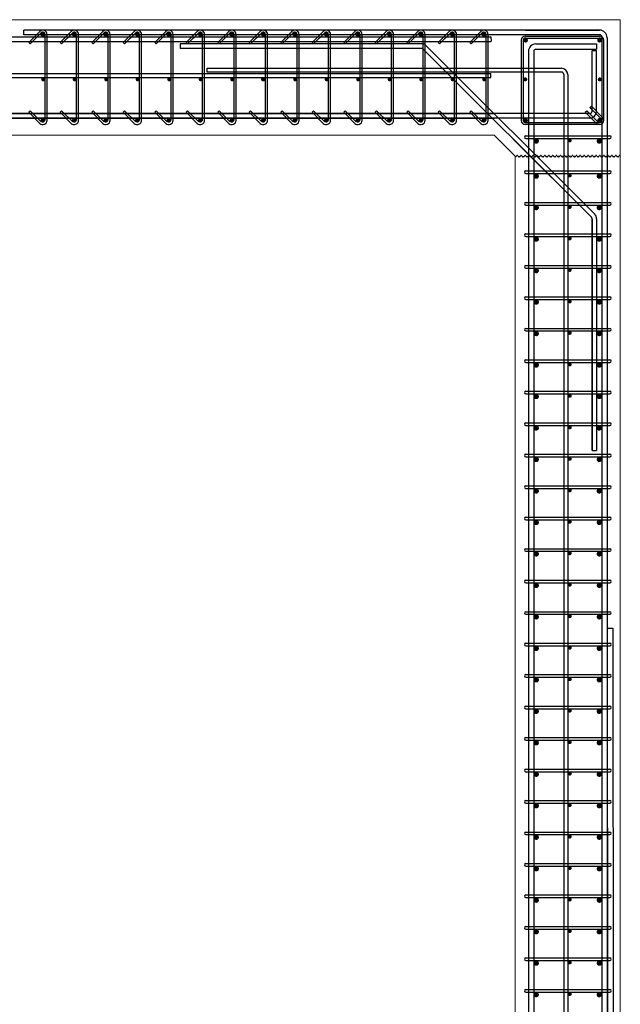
# Model space of a CAD drawing. Header units: inches. Extents: x 25395 to 30159, y 885 to 2190.
# Tile 14 of 15: x 29916 to 30031, y 1119 to 1306. Entities that reach past the tile are written whole.
import ezdxf

# ---------------------------------------------------------------- set-up
doc = ezdxf.new("R2010")
doc.units = ezdxf.units.IN
doc.header["$LTSCALE"] = 0.01
doc.header["$MEASUREMENT"] = 0
for name, color, linetype, lineweight in [('A-WALL-FULL-INTR', 3, 'Continuous', 13), ('S-SECT-CONC', 3, 'Continuous', 0), ('SDTL', 6, 'Continuous', 25)]:
    doc.layers.add(name, color=color, linetype=linetype, lineweight=lineweight)

msp = doc.modelspace()

# ---------------------------------------------------------------- linework, layer by layer
at = {"layer": 'A-WALL-FULL-INTR'}
for p, q in [((29570.7, 1306.45), (30030.7, 1306.45)), ((30030.7, 1306.45), (30030.7, 994.45)), ((30006.7, 1284.45), (29594.7, 1284.45)), ((30006.7, 1284.45), (30010.7, 1280.45)), ((30010.7, 1280.45), (30010.7, 994.45))]:
    msp.add_line(p, q, dxfattribs=at)
at = {"layer": 'S-SECT-CONC'}
msp.add_lwpolyline([(30030.7, 1280.45), (30030.58, 1280.66), (30030.33, 1280.23), (30030.2, 1280.45), (30030.08, 1280.23), (30029.83, 1280.66), (30029.58, 1280.23), (30029.45, 1280.45), (30029.33, 1280.23), (30029.08, 1280.66), (30028.83, 1280.23), (30028.7, 1280.45), (30028.58, 1280.23), (30028.33, 1280.66), (30028.08, 1280.23), (30027.95, 1280.45), (30027.83, 1280.23), (30027.58, 1280.66), (30027.33, 1280.23), (30027.2, 1280.45), (30027.08, 1280.23), (30026.83, 1280.66), (30026.58, 1280.23), (30026.45, 1280.45), (30026.33, 1280.23), (30026.08, 1280.66), (30025.83, 1280.23), (30025.7, 1280.45), (30025.58, 1280.23), (30025.33, 1280.66), (30025.08, 1280.23), (30024.95, 1280.45), (30024.83, 1280.23), (30024.58, 1280.66), (30024.33, 1280.23), (30024.2, 1280.45), (30024.08, 1280.23), (30023.83, 1280.66), (30023.58, 1280.23), (30023.45, 1280.45), (30023.33, 1280.23), (30023.08, 1280.66), (30022.83, 1280.23), (30022.7, 1280.45), (30022.58, 1280.23), (30022.33, 1280.66), (30022.08, 1280.23), (30021.95, 1280.45), (30021.83, 1280.23), (30021.58, 1280.66), (30021.33, 1280.23), (30021.2, 1280.45), (30021.08, 1280.23), (30020.83, 1280.66), (30020.58, 1280.23), (30020.45, 1280.45), (30020.33, 1280.23), (30020.08, 1280.66), (30019.83, 1280.23), (30019.7, 1280.45), (30019.58, 1280.23), (30019.33, 1280.66), (30019.08, 1280.23), (30018.95, 1280.45), (30018.83, 1280.23), (30018.58, 1280.66), (30018.33, 1280.23), (30018.2, 1280.45), (30018.08, 1280.23), (30017.83, 1280.66), (30017.58, 1280.23), (30017.45, 1280.45), (30017.33, 1280.23), (30017.08, 1280.66), (30016.83, 1280.23), (30016.7, 1280.45), (30016.58, 1280.23), (30016.33, 1280.66), (30016.08, 1280.23), (30015.95, 1280.45), (30015.83, 1280.23), (30015.58, 1280.66), (30015.33, 1280.23), (30015.2, 1280.45), (30015.08, 1280.23), (30014.83, 1280.66), (30014.58, 1280.23), (30014.45, 1280.45), (30014.33, 1280.23), (30014.08, 1280.66), (30013.83, 1280.23), (30013.7, 1280.45), (30013.58, 1280.23), (30013.33, 1280.66), (30013.08, 1280.23), (30012.95, 1280.45), (30012.83, 1280.23), (30012.58, 1280.66), (30012.33, 1280.23), (30012.2, 1280.45), (30012.08, 1280.23), (30011.83, 1280.66), (30011.58, 1280.23), (30011.45, 1280.45), (30011.33, 1280.23), (30011.08, 1280.66), (30010.83, 1280.23), (30010.7, 1280.45)], dxfattribs=at)
at = {"layer": 'SDTL'}
for p, q in [((30026.74, 1304.45), (29917.07, 1304.46)), ((29917.07, 1303.57), (29917.07, 1304.46)), ((30012.66, 1304.45), (30026.74, 1304.45)), ((29595.33, 1303.19), (30006.07, 1303.2)), ((30026.76, 1303.57), (29917.07, 1303.57)), ((29920.13, 1304.21), (29918.01, 1302.09)), ((29920.39, 1303.94), (29918.27, 1301.82)), ((29921.14, 1287.26), (29921.14, 1303.63)), ((29921.52, 1287.26), (29921.52, 1303.63)), ((29926.13, 1304.21), (29924.01, 1302.09)), ((29926.39, 1303.94), (29924.27, 1301.82)), ((29927.14, 1287.26), (29927.14, 1303.63)), ((29927.52, 1287.26), (29927.52, 1303.63)), ((29932.13, 1304.21), (29930.01, 1302.09)), ((29932.39, 1303.94), (29930.27, 1301.82)), ((29933.14, 1287.26), (29933.14, 1303.63)), ((29933.52, 1287.26), (29933.52, 1303.63)), ((29938.13, 1304.21), (29936.01, 1302.09)), ((29938.39, 1303.94), (29936.27, 1301.82)), ((29939.14, 1287.26), (29939.14, 1303.63)), ((29939.52, 1287.26), (29939.52, 1303.63)), ((29944.13, 1304.21), (29942.01, 1302.09)), ((29944.39, 1303.94), (29942.27, 1301.82)), ((29945.14, 1287.26), (29945.14, 1303.63)), ((29945.52, 1287.26), (29945.52, 1303.63)), ((29950.13, 1304.21), (29948.01, 1302.09)), ((29950.39, 1303.94), (29948.27, 1301.82)), ((29951.14, 1287.26), (29951.14, 1303.63)), ((29951.52, 1287.26), (29951.52, 1303.63)), ((29956.13, 1304.21), (29954.01, 1302.09)), ((29956.39, 1303.94), (29954.27, 1301.82)), ((29957.14, 1287.26), (29957.14, 1303.63)), ((29957.52, 1287.26), (29957.52, 1303.63)), ((29962.13, 1304.21), (29960.01, 1302.09)), ((29962.39, 1303.94), (29960.27, 1301.82)), ((29963.14, 1287.26), (29963.14, 1303.63)), ((29963.52, 1287.26), (29963.52, 1303.63)), ((29968.13, 1304.21), (29966.01, 1302.09)), ((29968.39, 1303.94), (29966.27, 1301.82)), ((29969.14, 1287.26), (29969.14, 1303.63)), ((29969.52, 1287.26), (29969.52, 1303.63)), ((29974.13, 1304.21), (29972.01, 1302.09)), ((29974.39, 1303.94), (29972.27, 1301.82)), ((29975.14, 1287.26), (29975.14, 1303.63)), ((29975.52, 1287.26), (29975.52, 1303.63)), ((29980.13, 1304.21), (29978.01, 1302.09)), ((29980.39, 1303.94), (29978.27, 1301.82)), ((29981.14, 1287.26), (29981.14, 1303.63)), ((29981.52, 1287.26), (29981.52, 1303.63)), ((29986.13, 1304.21), (29984.01, 1302.09)), ((29986.39, 1303.94), (29984.27, 1301.82)), ((29987.14, 1287.26), (29987.14, 1303.63)), ((29987.52, 1287.26), (29987.52, 1303.63)), ((29992.13, 1304.21), (29990.01, 1302.09)), ((29992.39, 1303.94), (29990.27, 1301.82)), ((29993.14, 1287.26), (29993.14, 1303.63)), ((29993.52, 1287.26), (29993.52, 1303.63)), ((29998.13, 1304.21), (29996.01, 1302.09)), ((29998.39, 1303.94), (29996.27, 1301.82)), ((29999.14, 1287.26), (29999.14, 1303.63)), ((29999.52, 1287.26), (29999.52, 1303.63)), ((30004.13, 1304.21), (30002.01, 1302.09)), ((30004.39, 1303.94), (30002.27, 1301.82)), ((30005.14, 1287.26), (30005.14, 1303.63)), ((30005.52, 1287.26), (30005.52, 1303.63)), ((30006.07, 1303.2), (30006.08, 1302.31)), ((30011.85, 1302.52), (30011.85, 1287.26)), ((30012.23, 1302.52), (30012.23, 1287.26)), ((30012.66, 1303.33), (30026.74, 1303.33)), ((30012.66, 1302.95), (30026.74, 1302.95)), ((30027.2, 1303.13), (30027.19, 1092.45)), ((30027.55, 1287.26), (30027.55, 1302.52)), ((30028.18, 1303.01), (30028.19, 1092.45)), ((29595.33, 1302.07), (30006.07, 1302.32)), ((29918.01, 1302.09), (29918.27, 1301.82)), ((29924.01, 1302.09), (29924.27, 1301.82)), ((29930.01, 1302.09), (29930.27, 1301.82)), ((29936.01, 1302.09), (29936.27, 1301.82)), ((29942.01, 1302.09), (29942.27, 1301.82)), ((29992.82, 1301.85), (29946.86, 1301.85)), ((29946.86, 1301.85), (29946.86, 1300.98)), ((29992.82, 1300.98), (29946.86, 1300.98)), ((29948.01, 1302.09), (29948.27, 1301.82)), ((29954.01, 1302.09), (29954.27, 1301.82)), ((29960.01, 1302.09), (29960.27, 1301.82)), ((29966.01, 1302.09), (29966.27, 1301.82)), ((29972.01, 1302.09), (29972.27, 1301.82)), ((29978.01, 1302.09), (29978.27, 1301.82)), ((29984.01, 1302.09), (29984.27, 1301.82)), ((29990.01, 1302.09), (29990.27, 1301.82)), ((30025.2, 1268.78), (29993.13, 1300.85)), ((29993.75, 1301.47), (30025.82, 1269.4)), ((29996.01, 1302.09), (29996.27, 1301.82)), ((30002.01, 1302.09), (30002.27, 1301.82)), ((30014.64, 1301.82), (30026.2, 1301.82)), ((30014.64, 1300.82), (30026.2, 1300.82)), ((30025.33, 1289.01), (30025.33, 1300.57)), ((30025.33, 1300.57), (30026.2, 1300.57)), ((30026.2, 1301.82), (30026.2, 1300.82)), ((30026.2, 1289.01), (30026.2, 1300.57)), ((30013.2, 1300.38), (30013.2, 995.95)), ((30014.2, 1300.38), (30014.2, 995.95)), ((30027.2, 1299.75), (30027.2, 1280.45)), ((29952.02, 1296.45), (29952.02, 1297.2)), ((29952.02, 1297.2), (30019.51, 1297.2)), ((29595.38, 1296.2), (30006.02, 1296.2)), ((29595.38, 1295.45), (30006.02, 1295.45)), ((30019.51, 1296.45), (29952.02, 1296.45)), ((30012.76, 1296.45), (30001.2, 1296.45)), ((30006.02, 1295.45), (30006.02, 1296.2)), ((30019.95, 1296.01), (30019.95, 995.95)), ((30020.7, 1296.01), (30020.7, 995.95)), ((30024.93, 1289.69), (30025.19, 1289.95)), ((30024.93, 1289.69), (30025.19, 1289.95)), ((30027.05, 1287.57), (30024.93, 1289.69)), ((30027.05, 1287.57), (30024.93, 1289.69)), ((30027.31, 1287.83), (30025.19, 1289.95)), ((30027.31, 1287.83), (30025.19, 1289.95)), ((29576.51, 1288.57), (30006.7, 1288.57)), ((29576.51, 1287.7), (30006.7, 1287.7)), ((30024.89, 1288.57), (29594.7, 1288.57)), ((30024.89, 1287.7), (29594.7, 1287.7)), ((29918.01, 1288.81), (29918.27, 1289.07)), ((29920.13, 1286.68), (29918.01, 1288.81)), ((29920.39, 1286.95), (29918.27, 1289.07)), ((29924.01, 1288.81), (29924.27, 1289.07)), ((29926.13, 1286.68), (29924.01, 1288.81)), ((29926.39, 1286.95), (29924.27, 1289.07)), ((29930.01, 1288.81), (29930.27, 1289.07)), ((29932.13, 1286.68), (29930.01, 1288.81)), ((29932.39, 1286.95), (29930.27, 1289.07)), ((29936.01, 1288.81), (29936.27, 1289.07)), ((29938.13, 1286.68), (29936.01, 1288.81)), ((29938.39, 1286.95), (29936.27, 1289.07)), ((29942.01, 1288.81), (29942.27, 1289.07)), ((29944.13, 1286.68), (29942.01, 1288.81)), ((29944.39, 1286.95), (29942.27, 1289.07)), ((29948.01, 1288.81), (29948.27, 1289.07)), ((29950.13, 1286.68), (29948.01, 1288.81)), ((29950.39, 1286.95), (29948.27, 1289.07)), ((29954.01, 1288.81), (29954.27, 1289.07)), ((29956.13, 1286.68), (29954.01, 1288.81)), ((29956.39, 1286.95), (29954.27, 1289.07)), ((29960.01, 1288.81), (29960.27, 1289.07)), ((29962.13, 1286.68), (29960.01, 1288.81)), ((29962.39, 1286.95), (29960.27, 1289.07)), ((29966.01, 1288.81), (29966.27, 1289.07)), ((29968.13, 1286.68), (29966.01, 1288.81)), ((29968.39, 1286.95), (29966.27, 1289.07)), ((29972.01, 1288.81), (29972.27, 1289.07)), ((29974.13, 1286.68), (29972.01, 1288.81)), ((29974.39, 1286.95), (29972.27, 1289.07)), ((29978.01, 1288.81), (29978.27, 1289.07)), ((29980.13, 1286.68), (29978.01, 1288.81)), ((29980.39, 1286.95), (29978.27, 1289.07)), ((29984.01, 1288.81), (29984.27, 1289.07)), ((29986.13, 1286.68), (29984.01, 1288.81)), ((29986.39, 1286.95), (29984.27, 1289.07)), ((29990.01, 1288.81), (29990.27, 1289.07)), ((29992.13, 1286.68), (29990.01, 1288.81)), ((29992.39, 1286.95), (29990.27, 1289.07)), ((29996.01, 1288.81), (29996.27, 1289.07)), ((29998.13, 1286.68), (29996.01, 1288.81)), ((29998.39, 1286.95), (29996.27, 1289.07)), ((30002.01, 1288.81), (30002.27, 1289.07)), ((30004.13, 1286.68), (30002.01, 1288.81)), ((30004.39, 1286.95), (30002.27, 1289.07)), ((30018.26, 1288.57), (30006.7, 1288.57)), ((30018.26, 1287.7), (30006.7, 1287.7)), ((30024.04, 1288.81), (30024.31, 1289.07)), ((30024.04, 1288.81), (30024.31, 1289.07)), ((30026.16, 1286.68), (30024.04, 1288.81)), ((30026.16, 1286.68), (30024.04, 1288.81)), ((30026.43, 1286.95), (30024.31, 1289.07)), ((30026.43, 1286.95), (30024.31, 1289.07)), ((30026.74, 1286.82), (30012.66, 1286.82)), ((30026.74, 1286.82), (30012.66, 1286.82)), ((30026.74, 1286.45), (30012.66, 1286.45)), ((30026.74, 1286.45), (30012.66, 1286.45)), ((30010.28, 1283.7), (30025.2, 1268.78)), ((30012.7, 1284.31), (30028.7, 1284.31)), ((30012.7, 1284.31), (30028.7, 1284.31)), ((30012.7, 1284.31), (30028.7, 1284.31)), ((30012.7, 1283.81), (30028.7, 1283.81)), ((30012.7, 1283.81), (30028.7, 1283.81)), ((30012.7, 1283.81), (30028.7, 1283.81)), ((30027.2, 1280.45), (30027.19, 1092.45)), ((30012.7, 1277.62), (30028.7, 1277.62)), ((30012.7, 1277.62), (30028.7, 1277.62)), ((30012.7, 1277.12), (30028.7, 1277.12)), ((30012.7, 1277.12), (30028.7, 1277.12)), ((30026.7, 1276.62), (30026.45, 1276.62)), ((30027.2, 1277.62), (30027.2, 1277.62)), ((30012.7, 1271.62), (30028.7, 1271.62)), ((30012.7, 1271.62), (30028.7, 1271.62)), ((30012.7, 1271.12), (30028.7, 1271.12)), ((30012.7, 1271.12), (30028.7, 1271.12)), ((30025.33, 1268.47), (30025.33, 1224.36)), ((30025.33, 1224.36), (30025.33, 1268.47)), ((30026.2, 1268.47), (30026.2, 1224.36)), ((30012.7, 1265.62), (30028.7, 1265.62)), ((30012.7, 1265.62), (30028.7, 1265.62)), ((30012.7, 1265.12), (30028.7, 1265.12)), ((30012.7, 1265.12), (30028.7, 1265.12)), ((30026.7, 1264.62), (30026.2, 1264.62)), ((30026.7, 1264.62), (30026.2, 1264.62)), ((30012.7, 1259.62), (30028.7, 1259.62)), ((30012.7, 1259.62), (30028.7, 1259.62)), ((30012.7, 1259.12), (30028.7, 1259.12)), ((30012.7, 1259.12), (30028.7, 1259.12)), ((30012.7, 1253.62), (30028.7, 1253.62)), ((30012.7, 1253.62), (30028.7, 1253.62)), ((30012.7, 1253.12), (30028.7, 1253.12)), ((30012.7, 1253.12), (30028.7, 1253.12)), ((30012.7, 1247.62), (30028.7, 1247.62)), ((30012.7, 1247.62), (30028.7, 1247.62)), ((30012.7, 1247.12), (30028.7, 1247.12)), ((30012.7, 1247.12), (30028.7, 1247.12)), ((30012.7, 1241.62), (30028.7, 1241.62)), ((30012.7, 1241.62), (30028.7, 1241.62)), ((30012.7, 1241.12), (30028.7, 1241.12)), ((30012.7, 1241.12), (30028.7, 1241.12)), ((30012.7, 1235.62), (30028.7, 1235.62)), ((30012.7, 1235.62), (30028.7, 1235.62)), ((30012.7, 1235.12), (30028.7, 1235.12)), ((30012.7, 1235.12), (30028.7, 1235.12)), ((30012.7, 1229.62), (30028.7, 1229.62)), ((30012.7, 1229.62), (30028.7, 1229.62)), ((30012.7, 1229.12), (30028.7, 1229.12)), ((30012.7, 1229.12), (30028.7, 1229.12)), ((30012.7, 1223.62), (30028.7, 1223.62)), ((30012.7, 1223.62), (30028.7, 1223.62)), ((30025.33, 1224.36), (30026.2, 1224.36)), ((30012.7, 1223.12), (30028.7, 1223.12)), ((30012.7, 1223.12), (30028.7, 1223.12)), ((30012.7, 1217.62), (30028.7, 1217.62)), ((30012.7, 1217.62), (30028.7, 1217.62)), ((30012.7, 1217.12), (30028.7, 1217.12)), ((30012.7, 1217.12), (30028.7, 1217.12)), ((30012.7, 1211.62), (30028.7, 1211.62)), ((30012.7, 1211.62), (30028.7, 1211.62)), ((30012.7, 1211.12), (30028.7, 1211.12)), ((30012.7, 1211.12), (30028.7, 1211.12)), ((30012.7, 1205.62), (30028.7, 1205.62)), ((30012.7, 1205.62), (30028.7, 1205.62)), ((30012.7, 1205.12), (30028.7, 1205.12)), ((30012.7, 1205.12), (30028.7, 1205.12)), ((30012.7, 1199.62), (30028.7, 1199.62)), ((30012.7, 1199.62), (30028.7, 1199.62)), ((30012.7, 1199.12), (30028.7, 1199.12)), ((30012.7, 1199.12), (30028.7, 1199.12)), ((30012.7, 1193.62), (30028.7, 1193.62)), ((30012.7, 1193.12), (30028.7, 1193.12)), ((30028.5, 982.2), (30028.27, 1190.45)), ((30028.27, 1190.45), (30029.25, 1190.45)), ((30029.25, 1190.45), (30029.5, 982.2)), ((30012.7, 1187.62), (30028.7, 1187.62)), ((30012.7, 1187.12), (30028.7, 1187.12)), ((30012.7, 1181.62), (30028.7, 1181.62)), ((30012.7, 1181.12), (30028.7, 1181.12)), ((30012.7, 1175.62), (30028.7, 1175.62)), ((30012.7, 1175.12), (30028.7, 1175.12)), ((30012.7, 1169.62), (30028.7, 1169.62)), ((30012.7, 1169.12), (30028.7, 1169.12)), ((30012.7, 1163.62), (30028.7, 1163.62)), ((30012.7, 1163.12), (30028.7, 1163.12)), ((30012.7, 1157.62), (30028.7, 1157.62)), ((30012.7, 1157.12), (30028.7, 1157.12)), ((30012.7, 1151.62), (30028.7, 1151.62)), ((30012.7, 1151.12), (30028.7, 1151.12)), ((30012.7, 1145.62), (30028.7, 1145.62)), ((30012.7, 1145.12), (30028.7, 1145.12)), ((30012.7, 1139.62), (30028.7, 1139.62)), ((30012.7, 1139.12), (30028.7, 1139.12)), ((30012.7, 1133.62), (30028.7, 1133.62)), ((30012.7, 1133.12), (30028.7, 1133.12)), ((30012.7, 1127.62), (30028.7, 1127.62)), ((30012.7, 1127.12), (30028.7, 1127.12)), ((30012.7, 1121.62), (30028.7, 1121.62)), ((30012.7, 1121.12), (30028.7, 1121.12))]:
    msp.add_line(p, q, dxfattribs=at)
for points, const_width in [([(29920.92, 1303.63, -1), (29920.48, 1303.63, -1)], 0.437), ([(29920.49, 1303.63, 1), (29920.92, 1303.63, 1)], 0.437), ([(29926.92, 1303.63, -1), (29926.48, 1303.63, -1)], 0.437), ([(29926.49, 1303.63, 1), (29926.92, 1303.63, 1)], 0.437), ([(29932.49, 1303.63, 1), (29932.92, 1303.63, 1)], 0.437), ([(29938.49, 1303.63, 1), (29938.92, 1303.63, 1)], 0.437), ([(29944.49, 1303.63, 1), (29944.92, 1303.63, 1)], 0.437), ([(29950.49, 1303.63, 1), (29950.92, 1303.63, 1)], 0.437), ([(29956.49, 1303.63, 1), (29956.92, 1303.63, 1)], 0.437), ([(29962.49, 1303.63, 1), (29962.92, 1303.63, 1)], 0.437), ([(29968.49, 1303.63, 1), (29968.92, 1303.63, 1)], 0.437), ([(29974.49, 1303.63, 1), (29974.92, 1303.63, 1)], 0.437), ([(29980.49, 1303.63, 1), (29980.92, 1303.63, 1)], 0.437), ([(29986.49, 1303.63, 1), (29986.92, 1303.63, 1)], 0.437), ([(29992.49, 1303.63, 1), (29992.92, 1303.63, 1)], 0.437), ([(29998.49, 1303.63, 1), (29998.92, 1303.63, 1)], 0.437), ([(30004.49, 1303.63, 1), (30004.92, 1303.63, 1)], 0.437), ([(30012.88, 1302.52, -1), (30012.45, 1302.52, -1)], 0.437), ([(30026.96, 1302.52, -1), (30026.52, 1302.52, -1)], 0.437), ([(29920.95, 1295.07, -1), (29920.58, 1295.07, -1)], 0.374), ([(29926.95, 1295.07, -1), (29926.58, 1295.07, -1)], 0.374), ([(29932.95, 1295.07, -1), (29932.58, 1295.07, -1)], 0.374), ([(29938.95, 1295.07, -1), (29938.58, 1295.07, -1)], 0.374), ([(29944.95, 1295.07, -1), (29944.58, 1295.07, -1)], 0.374), ([(29950.95, 1295.07, -1), (29950.58, 1295.07, -1)], 0.374), ([(29956.95, 1295.07, -1), (29956.58, 1295.07, -1)], 0.374), ([(29962.45, 1295.07, 1), (29962.82, 1295.07, 1)], 0.374), ([(29962.95, 1295.07, -1), (29962.58, 1295.07, -1)], 0.374), ([(29968.95, 1295.07, -1), (29968.58, 1295.07, -1)], 0.374), ([(29974.95, 1295.07, -1), (29974.58, 1295.07, -1)], 0.374), ([(29980.95, 1295.07, -1), (29980.58, 1295.07, -1)], 0.374), ([(29986.95, 1295.07, -1), (29986.58, 1295.07, -1)], 0.374), ([(29992.95, 1295.07, -1), (29992.58, 1295.07, -1)], 0.374), ([(29998.95, 1295.07, -1), (29998.58, 1295.07, -1)], 0.374), ([(30004.95, 1295.07, -1), (30004.58, 1295.07, -1)], 0.374), ([(30012.41, 1295.07, 1), (30012.79, 1295.07, 1)], 0.374), ([(30012.41, 1295.07, 1), (30012.79, 1295.07, 1)], 0.374), ([(30026.6, 1295.07, 1), (30026.98, 1295.07, 1)], 0.374), ([(29920.49, 1287.26, 1), (29920.92, 1287.26, 1)], 0.437), ([(29926.49, 1287.26, 1), (29926.92, 1287.26, 1)], 0.437), ([(29932.49, 1287.26, 1), (29932.92, 1287.26, 1)], 0.437), ([(29938.49, 1287.26, 1), (29938.92, 1287.26, 1)], 0.437), ([(29944.92, 1287.26, -1), (29944.48, 1287.26, -1)], 0.437), ([(29944.49, 1287.26, 1), (29944.92, 1287.26, 1)], 0.437), ([(29950.49, 1287.26, 1), (29950.92, 1287.26, 1)], 0.437), ([(29956.49, 1287.26, 1), (29956.92, 1287.26, 1)], 0.437), ([(29962.49, 1287.26, 1), (29962.92, 1287.26, 1)], 0.437), ([(29968.49, 1287.26, 1), (29968.92, 1287.26, 1)], 0.437), ([(29974.49, 1287.26, 1), (29974.92, 1287.26, 1)], 0.437), ([(29980.92, 1287.26, -1), (29980.48, 1287.26, -1)], 0.437), ([(29980.49, 1287.26, 1), (29980.92, 1287.26, 1)], 0.437), ([(29986.49, 1287.26, 1), (29986.92, 1287.26, 1)], 0.437), ([(29992.49, 1287.26, 1), (29992.92, 1287.26, 1)], 0.437), ([(29998.49, 1287.26, 1), (29998.92, 1287.26, 1)], 0.437), ([(30004.49, 1287.26, 1), (30004.92, 1287.26, 1)], 0.437), ([(30012.88, 1287.26, -1), (30012.45, 1287.26, -1)], 0.437), ([(30012.88, 1287.26, -1), (30012.45, 1287.26, -1)], 0.437), ([(30026.96, 1287.26, -1), (30026.52, 1287.26, -1)], 0.437), ([(30026.96, 1287.26, -1), (30026.52, 1287.26, -1)], 0.437), ([(30014.95, 1283.31, -1), (30014.45, 1283.31, -1)], 0.499), ([(30014.95, 1283.31, -1), (30014.45, 1283.31, -1)], 0.499), ([(30014.95, 1283.31, -1), (30014.45, 1283.31, -1)], 0.499), ([(30021.26, 1283.44, -1), (30020.89, 1283.44, -1)], 0.374), ([(30021.26, 1283.44, -1), (30020.89, 1283.44, -1)], 0.374), ([(30021.26, 1283.44, -1), (30020.89, 1283.44, -1)], 0.374), ([(30026.95, 1283.31, -1), (30026.45, 1283.31, -1)], 0.499), ([(30026.95, 1283.31, -1), (30026.45, 1283.31, -1)], 0.499), ([(30026.95, 1283.31, -1), (30026.45, 1283.31, -1)], 0.499), ([(30014.95, 1276.62, -1), (30014.45, 1276.62, -1)], 0.499), ([(30014.95, 1276.62, -1), (30014.45, 1276.62, -1)], 0.499), ([(30021.26, 1276.75, -1), (30020.89, 1276.75, -1)], 0.374), ([(30021.26, 1276.75, -1), (30020.89, 1276.75, -1)], 0.374), ([(30026.95, 1276.62, -1), (30026.45, 1276.62, -1)], 0.499), ([(30026.95, 1276.62, -1), (30026.45, 1276.62, -1)], 0.499), ([(30014.95, 1270.62, -1), (30014.45, 1270.62, -1)], 0.499), ([(30014.95, 1270.62, -1), (30014.45, 1270.62, -1)], 0.499), ([(30021.26, 1270.75, -1), (30020.89, 1270.75, -1)], 0.374), ([(30021.26, 1270.75, -1), (30020.89, 1270.75, -1)], 0.374), ([(30026.95, 1270.62, -1), (30026.45, 1270.62, -1)], 0.499), ([(30026.95, 1270.62, -1), (30026.45, 1270.62, -1)], 0.499), ([(30014.95, 1264.62, -1), (30014.45, 1264.62, -1)], 0.499), ([(30014.95, 1264.62, -1), (30014.45, 1264.62, -1)], 0.499), ([(30021.26, 1264.75, -1), (30020.89, 1264.75, -1)], 0.374), ([(30021.26, 1264.75, -1), (30020.89, 1264.75, -1)], 0.374), ([(30026.95, 1264.62, -1), (30026.45, 1264.62, -1)], 0.499), ([(30026.95, 1264.62, -1), (30026.45, 1264.62, -1)], 0.499), ([(30014.95, 1258.62, -1), (30014.45, 1258.62, -1)], 0.499), ([(30014.95, 1258.62, -1), (30014.45, 1258.62, -1)], 0.499), ([(30021.26, 1258.75, -1), (30020.89, 1258.75, -1)], 0.374), ([(30021.26, 1258.75, -1), (30020.89, 1258.75, -1)], 0.374), ([(30026.95, 1258.62, -1), (30026.45, 1258.62, -1)], 0.499), ([(30014.95, 1252.62, -1), (30014.45, 1252.62, -1)], 0.499), ([(30014.95, 1252.62, -1), (30014.45, 1252.62, -1)], 0.499), ([(30021.26, 1252.75, -1), (30020.89, 1252.75, -1)], 0.374), ([(30021.26, 1252.75, -1), (30020.89, 1252.75, -1)], 0.374), ([(30026.95, 1252.62, -1), (30026.45, 1252.62, -1)], 0.499), ([(30026.95, 1252.62, -1), (30026.45, 1252.62, -1)], 0.499), ([(30014.95, 1246.62, -1), (30014.45, 1246.62, -1)], 0.499), ([(30014.95, 1246.62, -1), (30014.45, 1246.62, -1)], 0.499), ([(30021.26, 1246.75, -1), (30020.89, 1246.75, -1)], 0.374), ([(30021.26, 1246.75, -1), (30020.89, 1246.75, -1)], 0.374), ([(30026.95, 1246.62, -1), (30026.45, 1246.62, -1)], 0.499), ([(30026.95, 1246.62, -1), (30026.45, 1246.62, -1)], 0.499), ([(30014.95, 1240.62, -1), (30014.45, 1240.62, -1)], 0.499), ([(30014.95, 1240.62, -1), (30014.45, 1240.62, -1)], 0.499), ([(30021.26, 1240.75, -1), (30020.89, 1240.75, -1)], 0.374), ([(30021.26, 1240.75, -1), (30020.89, 1240.75, -1)], 0.374), ([(30026.95, 1240.62, -1), (30026.45, 1240.62, -1)], 0.499), ([(30026.95, 1240.62, -1), (30026.45, 1240.62, -1)], 0.499), ([(30014.95, 1234.62, -1), (30014.45, 1234.62, -1)], 0.499), ([(30014.95, 1234.62, -1), (30014.45, 1234.62, -1)], 0.499), ([(30021.26, 1234.75, -1), (30020.89, 1234.75, -1)], 0.374), ([(30021.26, 1234.75, -1), (30020.89, 1234.75, -1)], 0.374), ([(30026.95, 1234.62, -1), (30026.45, 1234.62, -1)], 0.499), ([(30014.95, 1228.62, -1), (30014.45, 1228.62, -1)], 0.499), ([(30014.95, 1228.62, -1), (30014.45, 1228.62, -1)], 0.499), ([(30021.26, 1228.75, -1), (30020.89, 1228.75, -1)], 0.374), ([(30026.95, 1228.62, -1), (30026.45, 1228.62, -1)], 0.499), ([(30014.95, 1222.62, -1), (30014.45, 1222.62, -1)], 0.499), ([(30014.95, 1222.62, -1), (30014.45, 1222.62, -1)], 0.499), ([(30021.26, 1222.75, -1), (30020.89, 1222.75, -1)], 0.374), ([(30021.26, 1222.75, -1), (30020.89, 1222.75, -1)], 0.374), ([(30026.95, 1222.62, -1), (30026.45, 1222.62, -1)], 0.499), ([(30014.95, 1216.62, -1), (30014.45, 1216.62, -1)], 0.499), ([(30014.95, 1216.62, -1), (30014.45, 1216.62, -1)], 0.499), ([(30021.26, 1216.75, -1), (30020.89, 1216.75, -1)], 0.374), ([(30021.26, 1216.75, -1), (30020.89, 1216.75, -1)], 0.374), ([(30026.95, 1216.62, -1), (30026.45, 1216.62, -1)], 0.499), ([(30014.95, 1210.62, -1), (30014.45, 1210.62, -1)], 0.499), ([(30014.95, 1210.62, -1), (30014.45, 1210.62, -1)], 0.499), ([(30021.26, 1210.75, -1), (30020.89, 1210.75, -1)], 0.374), ([(30021.26, 1210.75, -1), (30020.89, 1210.75, -1)], 0.374), ([(30026.95, 1210.62, -1), (30026.45, 1210.62, -1)], 0.499), ([(30026.95, 1210.62, -1), (30026.45, 1210.62, -1)], 0.499), ([(30014.95, 1204.62, -1), (30014.45, 1204.62, -1)], 0.499), ([(30014.95, 1204.62, -1), (30014.45, 1204.62, -1)], 0.499), ([(30021.26, 1204.75, -1), (30020.89, 1204.75, -1)], 0.374), ([(30021.26, 1204.75, -1), (30020.89, 1204.75, -1)], 0.374), ([(30026.95, 1204.62, -1), (30026.45, 1204.62, -1)], 0.499), ([(30026.95, 1204.62, -1), (30026.45, 1204.62, -1)], 0.499), ([(30014.95, 1198.62, -1), (30014.45, 1198.62, -1)], 0.499), ([(30014.95, 1198.62, -1), (30014.45, 1198.62, -1)], 0.499), ([(30021.26, 1198.75, -1), (30020.89, 1198.75, -1)], 0.374), ([(30021.26, 1198.75, -1), (30020.89, 1198.75, -1)], 0.374), ([(30026.95, 1198.62, -1), (30026.45, 1198.62, -1)], 0.499), ([(30026.95, 1198.62, -1), (30026.45, 1198.62, -1)], 0.499), ([(30014.95, 1192.62, -1), (30014.45, 1192.62, -1)], 0.499), ([(30021.26, 1192.75, -1), (30020.89, 1192.75, -1)], 0.374), ([(30026.95, 1192.62, -1), (30026.45, 1192.62, -1)], 0.499), ([(30014.95, 1186.62, -1), (30014.45, 1186.62, -1)], 0.499), ([(30021.26, 1186.75, -1), (30020.89, 1186.75, -1)], 0.374), ([(30026.95, 1186.62, -1), (30026.45, 1186.62, -1)], 0.499), ([(30014.95, 1180.62, -1), (30014.45, 1180.62, -1)], 0.499), ([(30021.26, 1180.75, -1), (30020.89, 1180.75, -1)], 0.374), ([(30026.95, 1180.62, -1), (30026.45, 1180.62, -1)], 0.499), ([(30014.95, 1174.62, -1), (30014.45, 1174.62, -1)], 0.499), ([(30021.26, 1174.75, -1), (30020.89, 1174.75, -1)], 0.374), ([(30026.95, 1174.62, -1), (30026.45, 1174.62, -1)], 0.499), ([(30014.95, 1168.62, -1), (30014.45, 1168.62, -1)], 0.499), ([(30021.26, 1168.75, -1), (30020.89, 1168.75, -1)], 0.374), ([(30026.95, 1168.62, -1), (30026.45, 1168.62, -1)], 0.499), ([(30014.95, 1162.62, -1), (30014.45, 1162.62, -1)], 0.499), ([(30021.26, 1162.75, -1), (30020.89, 1162.75, -1)], 0.374), ([(30026.95, 1162.62, -1), (30026.45, 1162.62, -1)], 0.499), ([(30014.95, 1156.62, -1), (30014.45, 1156.62, -1)], 0.499), ([(30021.26, 1156.75, -1), (30020.89, 1156.75, -1)], 0.374), ([(30026.95, 1156.62, -1), (30026.45, 1156.62, -1)], 0.499), ([(30014.95, 1150.62, -1), (30014.45, 1150.62, -1)], 0.499), ([(30021.26, 1150.75, -1), (30020.89, 1150.75, -1)], 0.374), ([(30026.95, 1150.62, -1), (30026.45, 1150.62, -1)], 0.499), ([(30014.95, 1144.62, -1), (30014.45, 1144.62, -1)], 0.499), ([(30021.26, 1144.75, -1), (30020.89, 1144.75, -1)], 0.374), ([(30026.95, 1144.62, -1), (30026.45, 1144.62, -1)], 0.499), ([(30014.95, 1138.62, -1), (30014.45, 1138.62, -1)], 0.499), ([(30021.26, 1138.75, -1), (30020.89, 1138.75, -1)], 0.374), ([(30026.95, 1138.62, -1), (30026.45, 1138.62, -1)], 0.499), ([(30014.95, 1132.62, -1), (30014.45, 1132.62, -1)], 0.499), ([(30021.26, 1132.75, -1), (30020.89, 1132.75, -1)], 0.374), ([(30026.95, 1132.62, -1), (30026.45, 1132.62, -1)], 0.499), ([(30014.95, 1126.62, -1), (30014.45, 1126.62, -1)], 0.499), ([(30021.26, 1126.75, -1), (30020.89, 1126.75, -1)], 0.374), ([(30026.95, 1126.62, -1), (30026.45, 1126.62, -1)], 0.499), ([(30014.95, 1120.62, -1), (30014.45, 1120.62, -1)], 0.499), ([(30021.26, 1120.75, -1), (30020.89, 1120.75, -1)], 0.374), ([(30026.95, 1120.62, -1), (30026.45, 1120.62, -1)], 0.499)]:
    msp.add_lwpolyline(points, format="xyb", close=True, dxfattribs=dict(at, const_width=const_width))
for centre, radius, start, end in [((29920.7, 1303.63), 0.812, 0, 135), ((29926.7, 1303.63), 0.812, 0, 135), ((29932.7, 1303.63), 0.812, 0, 135), ((29938.7, 1303.63), 0.812, 0, 135), ((29944.7, 1303.63), 0.812, 0, 135), ((29950.7, 1303.63), 0.812, 0, 135), ((29956.7, 1303.63), 0.812, 0, 135), ((29962.7, 1303.63), 0.812, 0, 135), ((29968.7, 1303.63), 0.812, 0, 135), ((29974.7, 1303.63), 0.812, 0, 135), ((29980.7, 1303.63), 0.812, 0, 135), ((29986.7, 1303.63), 0.812, 0, 135), ((29992.7, 1303.63), 0.812, 0, 135), ((29998.7, 1303.63), 0.812, 0, 135), ((30004.7, 1303.63), 0.812, 0, 135), ((30026.74, 1303.01), 1.44, 0, 90), ((29920.7, 1303.63), 0.438, 45, 180), ((29920.7, 1303.63), 0.438, 0, 135), ((29926.7, 1303.63), 0.438, 45, 180), ((29926.7, 1303.63), 0.438, 0, 135), ((29932.7, 1303.63), 0.438, 45, 180), ((29932.7, 1303.63), 0.438, 0, 135), ((29938.7, 1303.63), 0.438, 45, 180), ((29938.7, 1303.63), 0.438, 0, 135), ((29944.7, 1303.63), 0.438, 45, 180), ((29944.7, 1303.63), 0.438, 0, 135), ((29950.7, 1303.63), 0.438, 45, 180), ((29950.7, 1303.63), 0.438, 0, 135), ((29956.7, 1303.63), 0.438, 45, 180), ((29956.7, 1303.63), 0.438, 0, 135), ((29962.7, 1303.63), 0.438, 45, 180), ((29962.7, 1303.63), 0.438, 0, 135), ((29968.7, 1303.63), 0.438, 45, 180), ((29968.7, 1303.63), 0.438, 0, 135), ((29974.7, 1303.63), 0.438, 45, 180), ((29974.7, 1303.63), 0.438, 0, 135), ((29980.7, 1303.63), 0.438, 45, 180), ((29980.7, 1303.63), 0.438, 0, 135), ((29986.7, 1303.63), 0.438, 45, 180), ((29986.7, 1303.63), 0.438, 0, 135), ((29992.7, 1303.63), 0.438, 45, 180), ((29992.7, 1303.63), 0.438, 0, 135), ((29998.7, 1303.63), 0.438, 45, 180), ((29998.7, 1303.63), 0.438, 0, 135), ((30004.7, 1303.63), 0.438, 45, 180), ((30004.7, 1303.63), 0.438, 0, 135), ((30012.66, 1302.52), 0.812, 90, 180), ((30012.66, 1302.52), 0.438, 90, 180), ((30026.74, 1302.52), 0.812, 360, 90), ((30026.74, 1302.52), 0.438, 360, 90), ((30026.76, 1303.13), 0.438, 0, 90), ((29992.82, 1300.54), 1.31, 45, 90), ((29992.82, 1300.54), 0.438, 45, 90), ((30014.64, 1300.38), 1.44, 90, 180), ((30014.64, 1300.38), 0.438, 90, 180), ((30019.51, 1296.01), 1.19, 0, 90), ((30019.51, 1296.01), 0.438, 0, 90), ((30024.89, 1289.01), 0.438, 270, 0), ((30024.89, 1289.01), 1.31, 270, 0), ((30026.74, 1287.26), 0.812, 225, 45), ((30026.74, 1287.26), 0.812, 225, 45), ((30026.74, 1287.26), 0.437, 225, 45), ((30026.74, 1287.26), 0.437, 225, 45), ((29920.7, 1287.26), 0.812, 225, 0), ((29926.7, 1287.26), 0.812, 225, 0), ((29932.7, 1287.26), 0.812, 225, 0), ((29938.7, 1287.26), 0.812, 225, 0), ((29944.7, 1287.26), 0.812, 225, 0), ((29950.7, 1287.26), 0.812, 225, 0), ((29956.7, 1287.26), 0.812, 225, 0), ((29962.7, 1287.26), 0.812, 225, 0), ((29968.7, 1287.26), 0.812, 225, 0), ((29974.7, 1287.26), 0.812, 225, 0), ((29980.7, 1287.26), 0.812, 225, 0), ((29986.7, 1287.26), 0.812, 225, 0), ((29992.7, 1287.26), 0.812, 225, 0), ((29998.7, 1287.26), 0.812, 225, 0), ((30004.7, 1287.26), 0.812, 225, 0), ((30012.66, 1287.26), 0.812, 180, 270), ((30012.66, 1287.26), 0.812, 180, 270), ((30012.66, 1287.26), 0.438, 180, 270), ((30012.66, 1287.26), 0.438, 180, 270), ((30012.7, 1284.06), 0.25, 90, 270), ((30012.7, 1284.06), 0.25, 90, 270), ((30012.7, 1284.06), 0.25, 90, 270), ((30028.7, 1284.06), 0.25, 270, 90), ((30028.7, 1284.06), 0.25, 270, 90), ((30028.7, 1284.06), 0.25, 270, 90), ((30012.7, 1277.37), 0.25, 90, 270), ((30012.7, 1277.37), 0.25, 90, 270), ((30028.7, 1277.37), 0.25, 270, 90), ((30028.7, 1277.37), 0.25, 270, 90), ((30012.7, 1271.37), 0.25, 90, 270), ((30012.7, 1271.37), 0.25, 90, 270), ((30028.7, 1271.37), 0.25, 270, 90), ((30028.7, 1271.37), 0.25, 270, 90), ((30024.89, 1268.47), 0.438, 0, 45), ((30024.89, 1268.47), 1.31, 0, 45), ((30012.7, 1265.37), 0.25, 90, 270), ((30012.7, 1265.37), 0.25, 90, 270), ((30028.7, 1265.37), 0.25, 270, 90), ((30028.7, 1265.37), 0.25, 270, 90), ((30012.7, 1259.37), 0.25, 90, 270), ((30012.7, 1259.37), 0.25, 90, 270), ((30028.7, 1259.37), 0.25, 270, 90), ((30028.7, 1259.37), 0.25, 270, 90), ((30012.7, 1253.37), 0.25, 90, 270), ((30012.7, 1253.37), 0.25, 90, 270), ((30028.7, 1253.37), 0.25, 270, 90), ((30028.7, 1253.37), 0.25, 270, 90), ((30012.7, 1247.37), 0.25, 90, 270), ((30012.7, 1247.37), 0.25, 90, 270), ((30028.7, 1247.37), 0.25, 270, 90), ((30028.7, 1247.37), 0.25, 270, 90), ((30012.7, 1241.37), 0.25, 90, 270), ((30012.7, 1241.37), 0.25, 90, 270), ((30028.7, 1241.37), 0.25, 270, 90), ((30012.7, 1235.37), 0.25, 90, 270), ((30012.7, 1235.37), 0.25, 90, 270), ((30028.7, 1235.37), 0.25, 270, 90), ((30028.7, 1235.37), 0.25, 270, 90), ((30012.7, 1229.37), 0.25, 90, 270), ((30012.7, 1229.37), 0.25, 90, 270), ((30028.7, 1229.37), 0.25, 270, 90), ((30028.7, 1229.37), 0.25, 270, 90), ((30012.7, 1223.37), 0.25, 90, 270), ((30012.7, 1223.37), 0.25, 90, 270), ((30028.7, 1223.37), 0.25, 270, 90), ((30028.7, 1223.37), 0.25, 270, 90), ((30012.7, 1217.37), 0.25, 90, 270), ((30012.7, 1217.37), 0.25, 90, 270), ((30028.7, 1217.37), 0.25, 270, 90), ((30028.7, 1217.37), 0.25, 270, 90), ((30012.7, 1211.37), 0.25, 90, 270), ((30012.7, 1211.37), 0.25, 90, 270), ((30028.7, 1211.37), 0.25, 270, 90), ((30028.7, 1211.37), 0.25, 270, 90), ((30012.7, 1205.37), 0.25, 90, 270), ((30012.7, 1205.37), 0.25, 90, 270), ((30028.7, 1205.37), 0.25, 270, 90), ((30028.7, 1205.37), 0.25, 270, 90), ((30012.7, 1199.37), 0.25, 90, 270), ((30012.7, 1199.37), 0.25, 90, 270), ((30028.7, 1199.37), 0.25, 270, 90), ((30028.7, 1199.37), 0.25, 270, 90), ((30012.7, 1193.37), 0.25, 90, 270), ((30012.7, 1193.37), 0.25, 90, 270), ((30028.7, 1193.37), 0.25, 270, 90), ((30012.7, 1187.37), 0.25, 90, 270), ((30028.7, 1187.37), 0.25, 270, 90), ((30012.7, 1181.37), 0.25, 90, 270), ((30028.7, 1181.37), 0.25, 270, 90), ((30012.7, 1175.37), 0.25, 90, 270), ((30028.7, 1175.37), 0.25, 270, 90), ((30012.7, 1169.37), 0.25, 90, 270), ((30028.7, 1169.37), 0.25, 270, 90), ((30012.7, 1163.37), 0.25, 90, 270), ((30028.7, 1163.37), 0.25, 270, 90), ((30012.7, 1157.37), 0.25, 90, 270), ((30028.7, 1157.37), 0.25, 270, 90), ((30012.7, 1151.37), 0.25, 90, 270), ((30028.7, 1151.37), 0.25, 270, 90), ((30012.7, 1145.37), 0.25, 90, 270), ((30028.7, 1145.37), 0.25, 270, 90), ((30012.7, 1139.37), 0.25, 90, 270), ((30028.7, 1139.37), 0.25, 270, 90), ((30012.7, 1133.37), 0.25, 90, 270), ((30028.7, 1133.37), 0.25, 270, 90), ((30012.7, 1127.37), 0.25, 90, 270), ((30028.7, 1127.37), 0.25, 270, 90), ((30012.7, 1121.37), 0.25, 90, 270), ((30028.7, 1121.37), 0.25, 270, 90)]:
    msp.add_arc(centre, radius, start, end, dxfattribs=at)

doc.saveas('drawing.dxf')
